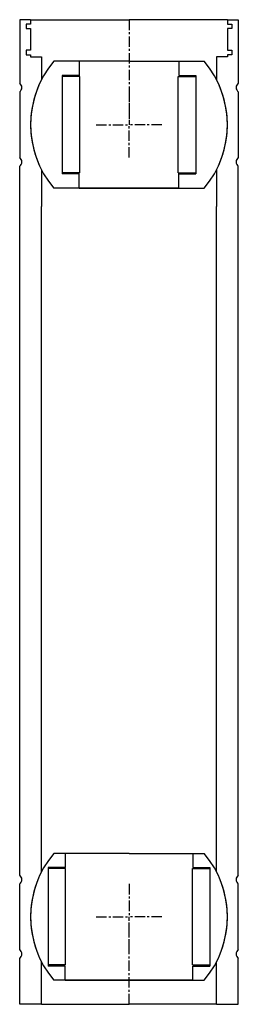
# Model space of a CAD drawing. Extents: x -50 to 50, y 0 to 450.
import ezdxf

# ---------------------------------------------------------------- set-up
doc = ezdxf.new("R2010")
doc.units = 0
doc.header["$LTSCALE"] = 0.15
doc.linetypes.add('CENTER', pattern=[50.8, 31.75, -6.35, 6.35, -6.35])
doc.layers.get('0').update_dxf_attribs({"linetype": 'CONTINUOUS'})
doc.layers.add('CENTER', color=9, linetype='CENTER')

# ---------------------------------------------------------------- blocks, each defined once
blk = doc.blocks.new('M50-205')
for p, q in [((-50, 450), (-50, 421)), ((-45, 450), (-50, 450)), ((-45, 450), (0, 450)), ((-45, 450), (-45, 448)), ((45, 450), (0, 450)), ((45, 450), (45, 448)), ((45, 450), (50, 450)), ((50, 450), (50, 421)), ((-45, 448), (-47, 448)), ((-47, 448), (-47, 446)), ((-47, 446), (-45, 446)), ((-45, 446), (-45, 436)), ((45, 448), (47, 448)), ((45, 446), (45, 436)), ((47, 446), (45, 446)), ((47, 448), (47, 446)), ((-47, 436), (-47, 434)), ((-45, 436), (-47, 436)), ((-47, 434), (-45, 434)), ((-45, 434), (-45, 433)), ((-45, 433), (-40, 433)), ((-40, 433), (-40, 422.62)), ((45, 433), (40, 433)), ((40, 433), (40, 422.62)), ((45, 436), (47, 436)), ((45, 434), (45, 433)), ((47, 434), (45, 434)), ((47, 436), (47, 434)), ((-50, 417), (-50, 387)), ((50, 417), (50, 387)), ((-50, 150), (-50, 383)), ((50, 150), (50, 383)), ((-40, 381.38), (-40, 364.63)), ((40, 381.38), (40, 364.63)), ((-40, 150), (-40, 364.63)), ((40, 150), (40, 364.63)), ((-50, 59), (-50, 150)), ((-40, 60.62), (-40, 150)), ((40, 60.62), (40, 150)), ((50, 59), (50, 150)), ((-50, 25), (-50, 55)), ((50, 25), (50, 55)), ((-50, 0), (-50, 21)), ((-40, 0), (-40, 19.38)), ((40, 0), (40, 19.38)), ((50, 0), (50, 21)), ((-40, 0), (-50, 0)), ((-40, 0), (0, 0)), ((40, 0), (0, 0)), ((40, 0), (50, 0))]:
    blk.add_line(p, q)
for centre, radius, start, end in [((-51.5, 419), 2.5, 306.8699, 53.1301), ((0, 402), 45, 152.734, 207.266), ((0, 402), 45, 332.734, 27.266), ((51.5, 419), 2.5, 126.8699, 233.1301), ((-51.5, 385), 2.5, 306.8699, 53.1301), ((51.5, 385), 2.5, 126.8699, 233.1301), ((-51.5, 57), 2.5, 306.8699, 53.1301), ((0, 40), 45, 152.734, 207.266), ((0, 40), 45, 332.734, 27.266), ((51.5, 57), 2.5, 126.8699, 233.1301), ((-51.5, 23), 2.5, 306.8699, 53.1301), ((51.5, 23), 2.5, 126.8699, 233.1301)]:
    blk.add_arc(centre, radius, start, end)
at = {"layer": 'CENTER'}
for p, q in [((0, 450), (0, 402)), ((0, 0), (0, 40))]:
    blk.add_line(p, q, dxfattribs=at)
blk = doc.blocks.new('Ball-90-45')
for p, q in [((0, 29), (-34.41, 29)), ((-22.75, 29), (-22.75, 22.5)), ((0, 29), (34.41, 29)), ((22.75, 29), (22.75, 22.5)), ((-30.5, 22.5), (-30.5, -22.5)), ((-22.75, 22.5), (-30.5, 22.5)), ((-22.5, 22), (-30.5, 22)), ((-22.5, -22), (-22.5, 22)), ((22.5, -22), (22.5, 22)), ((22.5, 22), (30.5, 22)), ((22.75, 22.5), (30.5, 22.5)), ((30.5, 22.5), (30.5, -22.5)), ((-22.5, -22), (-30.5, -22)), ((22.5, -22), (30.5, -22)), ((-22.75, -22.5), (-30.5, -22.5)), ((-22.75, -29), (-22.75, -22.5)), ((22.75, -22.5), (30.5, -22.5)), ((22.75, -29), (22.75, -22.5)), ((0, -29), (-34.41, -29)), ((-22.75, -29), (0, -29)), ((22.75, -29), (0, -29)), ((0, -29), (34.41, -29))]:
    blk.add_line(p, q)
for start, end in [(139.876, 220.124), (319.876, 40.124)]:
    blk.add_arc((0, 0), 45, start, end)
at = {"layer": 'CENTER'}
for p in [(0, 15), (-15, 0), (15, 0), (0, -15)]:
    blk.add_line(p, (0, 0), dxfattribs=at)
blk = doc.blocks.new('Ball-90-58')
for p, q in [((0, 29), (-34.41, 29)), ((-29.25, 29), (-29.25, 22.5)), ((0, 29), (34.41, 29)), ((29.25, 29), (29.25, 22.5)), ((-37, 22.5), (-37, -22.5)), ((-29.25, 22.5), (-37, 22.5)), ((-29, 22), (-37, 22)), ((-29, -22), (-29, 22)), ((29, -22), (29, 22)), ((29, 22), (37, 22)), ((29.25, 22.5), (37, 22.5)), ((37, 22.5), (37, -22.5)), ((-29, -22), (-37, -22)), ((29, -22), (37, -22)), ((-29.25, -22.5), (-37, -22.5)), ((-29.25, -29), (-29.25, -22.5)), ((29.25, -22.5), (37, -22.5)), ((29.25, -29), (29.25, -22.5)), ((0, -29), (-34.41, -29)), ((-29.25, -29), (0, -29)), ((29.25, -29), (0, -29)), ((0, -29), (34.41, -29))]:
    blk.add_line(p, q)
for start, end in [(139.876, 220.124), (319.876, 40.124)]:
    blk.add_arc((0, 0), 45, start, end)
at = {"layer": 'CENTER'}
for p in [(0, 15), (-15, 0), (15, 0), (0, -15)]:
    blk.add_line(p, (0, 0), dxfattribs=at)

msp = doc.modelspace()

# ---------------------------------------------------------------- block references
for name, p in [('M50-205', (0, 0)), ('Ball-90-45', (0, 402)), ('Ball-90-58', (0, 40))]:
    msp.add_blockref(name, p)

doc.saveas('drawing.dxf')
